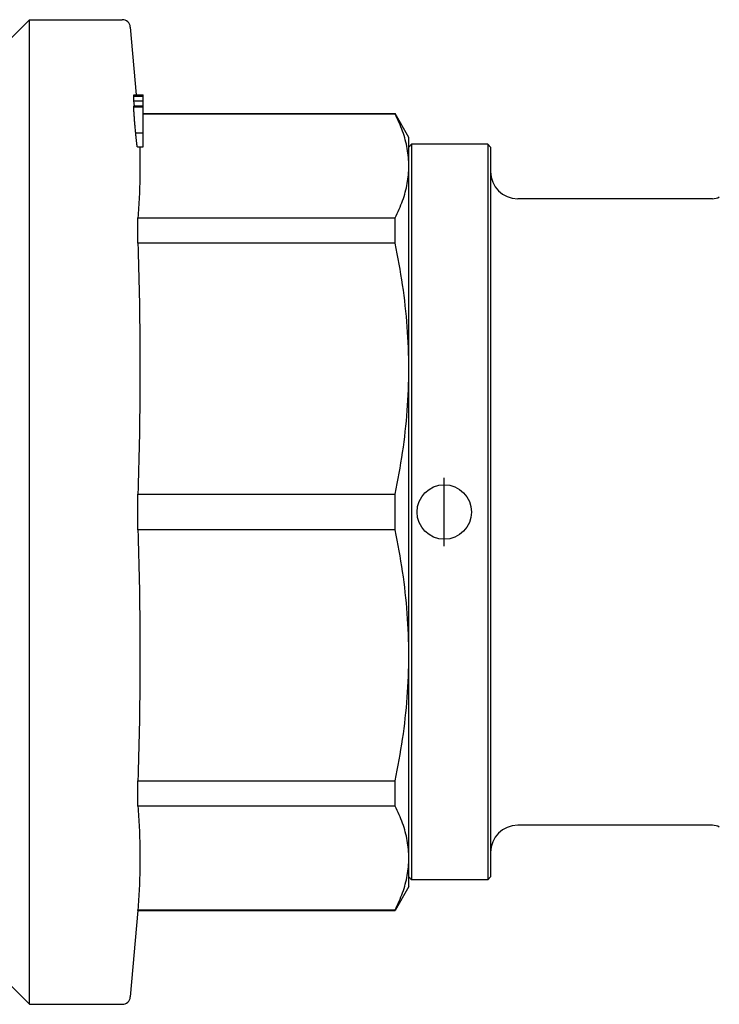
# Model space of a CAD drawing. Header units: millimetres. Extents: x 61 to 3746, y 22 to 401.
# Tile 6 of 11: x 327 to 378, y 170 to 243. Entities that reach past the tile are written whole.
import ezdxf

# ---------------------------------------------------------------- set-up
doc = ezdxf.new("R2010")
doc.units = ezdxf.units.MM
doc.layers.add('DETAIL', color=2, linetype='Continuous')
doc.layers.add('ORIGIN', color=6, linetype='Continuous')

msp = doc.modelspace()

# ---------------------------------------------------------------- linework, layer by layer
at = {"layer": 'DETAIL'}
for p, q in [((326.153, 241.052), (327.803, 242.702)), ((327.803, 170.402), (327.803, 242.702)), ((327.803, 242.702), (334.603, 242.702)), ((335.201, 242.155), (335.635, 237.197)), ((335.467, 237.197), (336.153, 237.197)), ((336.153, 237.09), (336.153, 237.197)), ((335.461, 237.09), (336.153, 237.09)), ((335.462, 236.751), (336.153, 236.751)), ((335.497, 236.385), (335.462, 236.751)), ((336.153, 236.751), (336.153, 237.09)), ((336.153, 236.385), (336.153, 236.751)), ((335.457, 236.315), (336.153, 236.315)), ((335.464, 236.385), (336.153, 236.385)), ((336.153, 236.315), (336.153, 236.385)), ((336.153, 234.386), (336.153, 236.315)), ((336.153, 235.802), (354.643, 235.802)), ((354.643, 235.773), (336.153, 235.773)), ((354.643, 235.773), (354.643, 235.802)), ((355.653, 234.052), (354.643, 235.802)), ((335.597, 234.386), (336.153, 234.386)), ((336.153, 233.359), (336.153, 234.386)), ((355.653, 231.959), (355.653, 234.052)), ((355.653, 233.352), (355.853, 233.552)), ((355.853, 233.552), (355.853, 179.552)), ((361.453, 233.552), (355.853, 233.552)), ((361.453, 233.552), (361.453, 179.552)), ((361.653, 233.352), (361.453, 233.552)), ((335.722, 233.359), (336.153, 233.359)), ((361.653, 233.352), (361.653, 179.752)), ((355.653, 217.076), (355.653, 231.959)), ((377.949, 229.552), (363.653, 229.552)), ((335.757, 228.145), (354.643, 228.145)), ((335.757, 227.235), (335.757, 228.145)), ((354.643, 226.283), (354.643, 228.145)), ((335.757, 226.283), (335.757, 227.235)), ((354.643, 226.283), (335.757, 226.283)), ((355.653, 196.029), (355.653, 217.076)), ((335.757, 207.869), (354.643, 207.869)), ((335.757, 205.236), (335.757, 207.869)), ((354.643, 205.236), (354.643, 207.869)), ((354.643, 205.236), (335.757, 205.236)), ((355.653, 181.146), (355.653, 196.029)), ((335.757, 186.822), (354.643, 186.822)), ((335.757, 184.959), (335.757, 186.822)), ((354.643, 184.959), (354.643, 186.822)), ((354.643, 184.959), (335.757, 184.959)), ((377.949, 183.552), (363.653, 183.552)), ((355.653, 179.052), (355.653, 181.146)), ((355.653, 179.752), (355.853, 179.552)), ((361.453, 179.552), (355.853, 179.552)), ((361.653, 179.752), (361.453, 179.552)), ((355.653, 179.052), (354.643, 177.302)), ((335.757, 177.302), (335.201, 170.95)), ((335.757, 177.332), (354.643, 177.332)), ((335.757, 177.302), (335.757, 177.332)), ((335.757, 177.302), (354.643, 177.302)), ((354.643, 177.302), (354.643, 177.332)), ((326.153, 172.052), (327.803, 170.402)), ((327.803, 170.402), (334.603, 170.402))]:
    msp.add_line(p, q, dxfattribs=at)
at = {"layer": 'DETAIL', "flags": 128}
for points in [[(335.461, 237.09), (335.461, 237.098), (335.461, 237.106), (335.461, 237.113), (335.461, 237.12), (335.461, 237.128), (335.461, 237.134), (335.461, 237.141), (335.461, 237.147), (335.461, 237.153), (335.462, 237.158), (335.462, 237.163), (335.462, 237.168), (335.462, 237.173), (335.462, 237.177), (335.463, 237.18), (335.463, 237.184), (335.463, 237.187), (335.464, 237.19), (335.464, 237.192), (335.465, 237.194), (335.465, 237.195), (335.466, 237.197), (335.466, 237.197), (335.467, 237.197)], [(335.457, 236.315), (335.457, 236.32), (335.457, 236.326), (335.457, 236.331), (335.457, 236.336), (335.458, 236.34), (335.458, 236.345), (335.458, 236.349), (335.458, 236.353), (335.458, 236.357), (335.458, 236.361), (335.459, 236.364), (335.459, 236.367), (335.459, 236.37), (335.459, 236.372), (335.46, 236.375), (335.46, 236.377), (335.461, 236.378), (335.461, 236.38), (335.461, 236.381), (335.462, 236.382), (335.462, 236.383), (335.463, 236.384), (335.463, 236.384), (335.464, 236.385)], [(335.597, 234.386), (335.589, 234.47), (335.581, 234.555), (335.573, 234.641), (335.565, 234.728), (335.557, 234.815), (335.55, 234.903), (335.542, 234.991), (335.534, 235.08), (335.527, 235.169), (335.519, 235.259), (335.512, 235.35), (335.505, 235.441), (335.498, 235.533), (335.492, 235.623), (335.485, 235.712), (335.48, 235.799), (335.474, 235.884), (335.47, 235.965), (335.466, 236.041), (335.462, 236.11), (335.46, 236.173), (335.458, 236.228), (335.457, 236.275), (335.457, 236.315)], [(355.653, 231.959), (355.651, 232.118), (355.646, 232.277), (355.636, 232.436), (355.624, 232.595), (355.607, 232.754), (355.587, 232.913), (355.563, 233.073), (355.536, 233.232), (355.506, 233.391), (355.472, 233.551), (355.434, 233.71), (355.393, 233.869), (355.348, 234.029), (355.3, 234.188), (355.249, 234.347), (355.195, 234.506), (355.137, 234.665), (355.075, 234.824), (355.011, 234.982), (354.943, 235.141), (354.873, 235.299), (354.799, 235.457), (354.722, 235.615), (354.643, 235.773)], [(335.722, 233.359), (335.719, 233.361), (335.716, 233.369), (335.712, 233.382), (335.709, 233.4), (335.704, 233.422), (335.7, 233.447), (335.695, 233.477), (335.69, 233.511), (335.685, 233.549), (335.68, 233.591), (335.674, 233.637), (335.668, 233.685), (335.663, 233.735), (335.657, 233.787), (335.651, 233.842), (335.645, 233.898), (335.639, 233.955), (335.633, 234.014), (335.627, 234.074), (335.621, 234.135), (335.615, 234.197), (335.609, 234.259), (335.603, 234.322), (335.597, 234.386)], [(335.888, 233.359), (335.893, 233.166), (335.898, 232.973), (335.902, 232.78), (335.905, 232.586), (335.907, 232.393), (335.909, 232.2), (335.909, 232.007), (335.909, 231.814), (335.908, 231.621), (335.907, 231.428), (335.904, 231.235), (335.901, 231.042), (335.896, 230.849), (335.891, 230.656), (335.886, 230.462), (335.879, 230.269), (335.872, 230.076), (335.863, 229.883), (335.854, 229.69), (335.845, 229.497), (335.834, 229.304), (335.823, 229.111), (335.811, 228.918), (335.799, 228.725), (335.785, 228.532), (335.771, 228.339), (335.757, 228.145)], [(354.643, 228.145), (354.722, 228.304), (354.799, 228.462), (354.873, 228.621), (354.944, 228.779), (355.011, 228.938), (355.075, 229.096), (355.136, 229.255), (355.194, 229.413), (355.249, 229.572), (355.3, 229.731), (355.348, 229.89), (355.393, 230.048), (355.434, 230.207), (355.472, 230.366), (355.506, 230.525), (355.537, 230.684), (355.564, 230.844), (355.587, 231.003), (355.607, 231.162), (355.624, 231.321), (355.637, 231.481), (355.646, 231.64), (355.651, 231.8), (355.653, 231.959)], [(335.757, 226.283), (335.772, 225.811), (335.786, 225.339), (335.799, 224.867), (335.812, 224.395), (335.824, 223.922), (335.835, 223.45), (335.845, 222.978), (335.855, 222.506), (335.864, 222.034), (335.872, 221.562), (335.879, 221.09), (335.886, 220.617), (335.891, 220.145), (335.896, 219.673), (335.901, 219.201), (335.904, 218.729), (335.906, 218.257), (335.908, 217.784), (335.909, 217.312), (335.909, 216.84), (335.909, 216.368), (335.907, 215.896), (335.905, 215.424), (335.901, 214.952), (335.897, 214.479), (335.892, 214.007), (335.887, 213.535), (335.88, 213.063), (335.873, 212.591), (335.864, 212.119), (335.855, 211.646), (335.846, 211.174), (335.835, 210.702), (335.824, 210.23), (335.812, 209.758), (335.799, 209.286), (335.786, 208.814), (335.772, 208.341), (335.757, 207.869)], [(355.653, 217.076), (355.651, 217.46), (355.646, 217.843), (355.636, 218.227), (355.624, 218.611), (355.607, 218.996), (355.587, 219.38), (355.563, 219.765), (355.536, 220.149), (355.506, 220.534), (355.472, 220.919), (355.434, 221.303), (355.393, 221.688), (355.348, 222.072), (355.3, 222.457), (355.249, 222.841), (355.195, 223.224), (355.137, 223.608), (355.075, 223.991), (355.011, 224.374), (354.943, 224.757), (354.873, 225.139), (354.799, 225.521), (354.722, 225.902), (354.643, 226.283)], [(354.643, 207.869), (354.722, 208.251), (354.799, 208.634), (354.873, 209.016), (354.944, 209.399), (355.011, 209.781), (355.075, 210.164), (355.136, 210.547), (355.194, 210.93), (355.249, 211.313), (355.3, 211.697), (355.348, 212.08), (355.393, 212.463), (355.434, 212.847), (355.472, 213.231), (355.506, 213.615), (355.537, 213.999), (355.564, 214.383), (355.587, 214.767), (355.607, 215.152), (355.624, 215.536), (355.637, 215.921), (355.646, 216.306), (355.651, 216.691), (355.653, 217.076)], [(335.757, 205.236), (335.772, 204.764), (335.786, 204.291), (335.799, 203.819), (335.812, 203.347), (335.824, 202.875), (335.835, 202.403), (335.845, 201.931), (335.855, 201.458), (335.864, 200.986), (335.872, 200.514), (335.879, 200.042), (335.886, 199.57), (335.891, 199.098), (335.896, 198.626), (335.901, 198.153), (335.904, 197.681), (335.906, 197.209), (335.908, 196.737), (335.909, 196.265), (335.909, 195.793), (335.909, 195.32), (335.907, 194.848), (335.905, 194.376), (335.901, 193.904), (335.897, 193.432), (335.892, 192.96), (335.887, 192.487), (335.88, 192.015), (335.873, 191.543), (335.864, 191.071), (335.855, 190.599), (335.846, 190.127), (335.835, 189.655), (335.824, 189.182), (335.812, 188.71), (335.799, 188.238), (335.786, 187.766), (335.772, 187.294), (335.757, 186.822)], [(355.653, 196.029), (355.651, 196.412), (355.646, 196.796), (355.636, 197.18), (355.624, 197.564), (355.607, 197.948), (355.587, 198.333), (355.563, 198.717), (355.536, 199.102), (355.506, 199.486), (355.472, 199.871), (355.434, 200.256), (355.393, 200.64), (355.348, 201.025), (355.3, 201.409), (355.249, 201.793), (355.195, 202.177), (355.137, 202.561), (355.075, 202.944), (355.011, 203.327), (354.943, 203.709), (354.873, 204.092), (354.799, 204.473), (354.722, 204.855), (354.643, 205.236)], [(354.643, 186.822), (354.722, 187.204), (354.799, 187.586), (354.873, 187.969), (354.944, 188.351), (355.011, 188.734), (355.075, 189.117), (355.136, 189.499), (355.194, 189.883), (355.249, 190.266), (355.3, 190.649), (355.348, 191.032), (355.393, 191.416), (355.434, 191.8), (355.472, 192.183), (355.506, 192.567), (355.537, 192.951), (355.564, 193.335), (355.587, 193.72), (355.607, 194.104), (355.624, 194.489), (355.637, 194.874), (355.646, 195.259), (355.651, 195.644), (355.653, 196.029)], [(335.757, 184.959), (335.772, 184.764), (335.786, 184.568), (335.799, 184.373), (335.812, 184.177), (335.824, 183.982), (335.835, 183.786), (335.845, 183.59), (335.855, 183.395), (335.864, 183.199), (335.872, 183.004), (335.879, 182.808), (335.886, 182.613), (335.891, 182.417), (335.896, 182.221), (335.901, 182.026), (335.904, 181.83), (335.906, 181.635), (335.908, 181.439), (335.909, 181.244), (335.909, 181.048), (335.909, 180.852), (335.907, 180.657), (335.905, 180.461), (335.901, 180.266), (335.897, 180.07), (335.892, 179.875), (335.887, 179.679), (335.88, 179.483), (335.873, 179.288), (335.864, 179.092), (335.855, 178.897), (335.846, 178.701), (335.835, 178.506), (335.824, 178.31), (335.812, 178.114), (335.799, 177.919), (335.786, 177.723), (335.772, 177.528), (335.757, 177.332)], [(355.653, 181.146), (355.651, 181.305), (355.646, 181.463), (355.636, 181.623), (355.624, 181.782), (355.607, 181.941), (355.587, 182.1), (355.563, 182.259), (355.536, 182.419), (355.506, 182.578), (355.472, 182.737), (355.434, 182.897), (355.393, 183.056), (355.348, 183.215), (355.3, 183.374), (355.249, 183.533), (355.195, 183.692), (355.137, 183.851), (355.075, 184.01), (355.011, 184.169), (354.943, 184.327), (354.873, 184.486), (354.799, 184.644), (354.722, 184.802), (354.643, 184.959)], [(354.643, 177.332), (354.722, 177.49), (354.799, 177.649), (354.873, 177.807), (354.944, 177.966), (355.011, 178.124), (355.075, 178.283), (355.136, 178.441), (355.194, 178.6), (355.249, 178.759), (355.3, 178.917), (355.348, 179.076), (355.393, 179.235), (355.434, 179.394), (355.472, 179.553), (355.506, 179.712), (355.537, 179.871), (355.564, 180.03), (355.587, 180.189), (355.607, 180.349), (355.624, 180.508), (355.637, 180.667), (355.646, 180.827), (355.651, 180.986), (355.653, 181.146)]]:
    msp.add_lwpolyline(points, dxfattribs=at)
at = {"layer": 'DETAIL'}
for centre, radius, start, end in [((334.603, 242.102), 0.6, 5, 90), ((363.653, 231.552), 2, 180, 270), ((377.949, 230.552), 1, 270, 300), ((363.653, 181.552), 2, 90, 180), ((377.949, 182.552), 1, 60, 90), ((334.603, 171.002), 0.6, 270, 355)]:
    msp.add_arc(centre, radius, start, end, dxfattribs=at)
msp.add_ellipse((-37.509, 236.688), major_axis=(372.972, 0), ratio=0.382222, start_param=0.000436, end_param=0.00282, dxfattribs=at)
at = {"layer": 'ORIGIN'}
msp.add_line((358.253, 204.052), (358.253, 209.052), dxfattribs=at)
msp.add_circle((358.253, 206.552), 2, dxfattribs=at)

doc.saveas('drawing.dxf')
